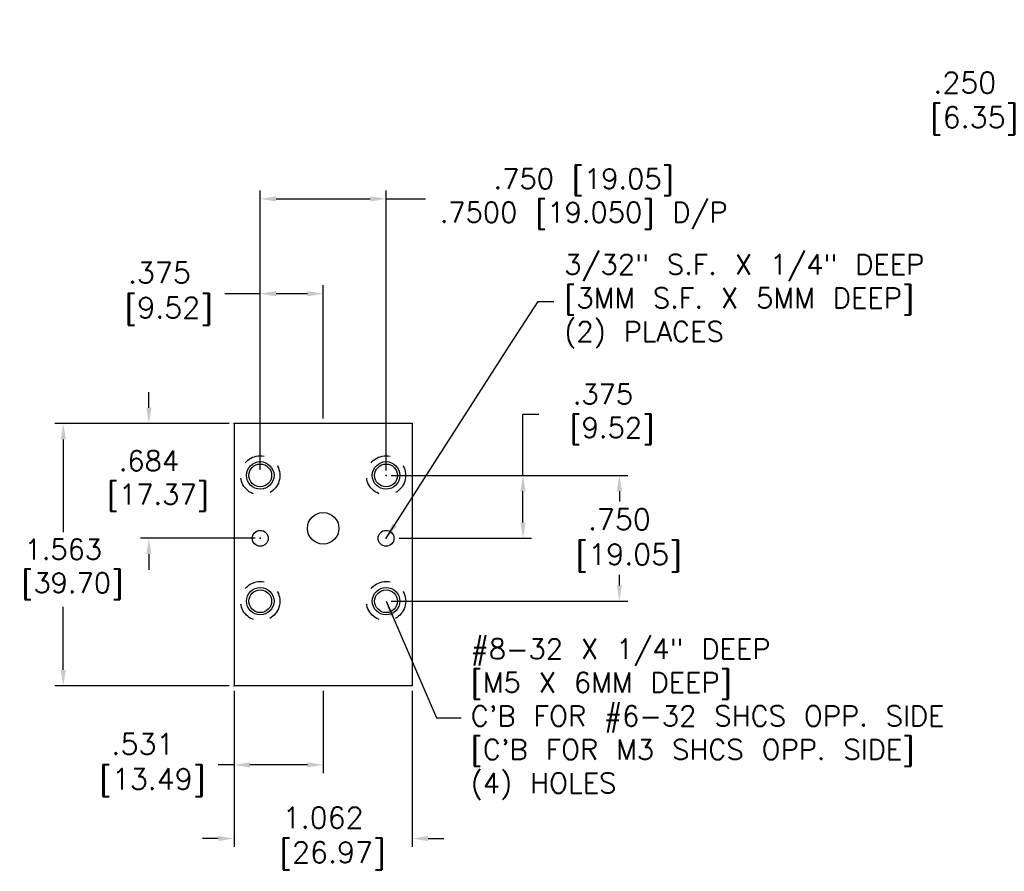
# Model space of a CAD drawing. Extents: x -3 to 30.4, y -6.5 to 5.6.
# Tile 1 of 2: x -3 to 2.9, y -2.7 to 2.3. Entities that reach past the tile are written whole.
import ezdxf

# ---------------------------------------------------------------- set-up
doc = ezdxf.new("R2010")
doc.units = 0
doc.header["$MEASUREMENT"] = 0
doc.linetypes.add('DASHED', pattern=[0.75, 0.5, -0.25])
doc.layers.get('0').update_dxf_attribs({"linetype": 'CONTINUOUS'})
doc.layers.get('DEFPOINTS').update_dxf_attribs({"linetype": 'CONTINUOUS'})
doc.styles.get("Standard").update_dxf_attribs({"font": 'txt.shx', "height": 0.12})
doc.dimstyles.new('British [M]', dxfattribs={"dimtxt": 0.125, "dimasz": 0.094, "dimexe": 0.05, "dimexo": 0.03, "dimgap": 0.0625, "dimtad": 0, "dimtih": 1, "dimtoh": 1, "dimdec": 3, "dimzin": 4, "dimdsep": 46, "dimtxsty": 'Standard', "dimcen": 0.09, "dimadec": 0, "dimazin": 0, "dimtfac": 1, "dimtdec": 3, "dimtofl": 0, "dimtmove": 0, "dimatfit": 3, "dimfxl": 1, "dimtolj": 1, "dimtzin": 4, "dimarcsym": 0})
doc.dimstyles.get("Standard").update_dxf_attribs({"dimtxt": 0.125, "dimasz": 0.094, "dimexe": 0.094, "dimexo": 0.0625, "dimgap": 0.0625, "dimtad": 0, "dimtih": 1, "dimtoh": 1, "dimdec": 3, "dimzin": 4, "dimdsep": 46, "dimtxsty": 'Standard', "dimcen": 0.09, "dimadec": 0, "dimazin": 0, "dimtfac": 1, "dimtdec": 4, "dimtofl": 0, "dimtmove": 0, "dimatfit": 3, "dimfxl": 1, "dimtolj": 1, "dimtzin": 4, "dimarcsym": 0})

# ---------------------------------------------------------------- blocks, each defined once
blk = doc.blocks.new('*D13')
at = {"color": 0, "linetype": 'Continuous', "lineweight": -2}
for p, q in [((3.2536, 3.0166), (3.2536, 2.4969)), ((3.5036, 3.0166), (3.5036, 2.4969)), ((3.1596, 2.5469), (3.0656, 2.5469)), ((3.5976, 2.5469), (3.6916, 2.5469))]:
    blk.add_line(p, q, dxfattribs=at)
at = {"color": 0, "linetype": 'Continuous'}
for points in [[(3.1596, 2.5625), (3.1596, 2.5312), (3.2536, 2.5469)], [(3.5976, 2.5625), (3.5976, 2.5312), (3.5036, 2.5469)]]:
    blk.add_solid(points, dxfattribs=at)
at = {"layer": 'DEFPOINTS', "color": 0, "linetype": 'Continuous'}
for p in [(3.2536, 3.0466), (3.5036, 3.0466), (3.2536, 2.5469)]:
    blk.add_point(p, dxfattribs=at)
at = {"color": 0, "linetype": 'Continuous', "insert": (2.6757, 2.5469), "char_height": 0.125, "attachment_point": 5}
blk.add_mtext('\\A1;.250\\P [6.35]', dxfattribs=at)
blk = doc.blocks.new('*D59')
at = {"color": 0, "linetype": 'ByBlock'}
for p, q in [((-1.5242, -0.345), (-1.5242, 1.321)), ((-0.7742, -0.3479), (-0.7742, 1.321)), ((-1.4302, 1.271), (-0.8682, 1.271)), ((-0.7742, 1.271), (-0.5392, 1.271))]:
    blk.add_line(p, q, dxfattribs=at)
for points in [[(-1.4302, 1.2867), (-1.4302, 1.2554), (-1.5242, 1.271)], [(-0.8682, 1.2867), (-0.8682, 1.2554), (-0.7742, 1.271)]]:
    blk.add_solid(points, dxfattribs=at)
at = {"layer": 'DEFPOINTS', "color": 0, "linetype": 'ByBlock'}
for p in [(-0.7742, 1.271), (-1.5242, -0.375), (-0.7742, -0.3779)]:
    blk.add_point(p, dxfattribs=at)
at = {"color": 0, "linetype": 'ByBlock', "insert": (0.4033, 1.271), "char_height": 0.12, "attachment_point": 5}
blk.add_mtext('\\A1;.750 [19.05]\\P.7500 [19.050] D/P', dxfattribs=at)
blk = doc.blocks.new('*D60')
at = {"color": 0, "linetype": 'ByBlock'}
for p, q in [((17.8096, -0.3195), (17.8096, 0.7811)), ((18.1846, -0.0134), (18.1846, 0.7811)), ((17.8096, 0.7311), (17.5983, 0.7311)), ((18.0906, 0.7311), (17.9036, 0.7311))]:
    blk.add_line(p, q, dxfattribs=at)
for points in [[(17.9036, 0.7468), (17.9036, 0.7154), (17.8096, 0.7311)], [(18.0906, 0.7468), (18.0906, 0.7154), (18.1846, 0.7311)]]:
    blk.add_solid(points, dxfattribs=at)
at = {"layer": 'DEFPOINTS', "color": 0, "linetype": 'ByBlock'}
for p in [(17.8096, 0.7311), (18.1846, -0.0434), (17.8096, -0.3495)]:
    blk.add_point(p, dxfattribs=at)
at = {"color": 0, "linetype": 'ByBlock', "insert": (17.2084, 0.7311), "char_height": 0.125, "attachment_point": 5}
blk.add_mtext('\\A1;.375\\P [9.52]', dxfattribs=at)
blk = doc.blocks.new('*D61')
at = {"color": 0, "linetype": 'ByBlock'}
for p, q in [((17.6536, -1.6364), (17.6536, -2.5675)), ((18.7156, -1.6364), (18.7156, -2.5675)), ((17.5596, -2.5175), (17.4656, -2.5175)), ((18.8096, -2.5175), (18.9036, -2.5175))]:
    blk.add_line(p, q, dxfattribs=at)
for points in [[(17.5596, -2.5019), (17.5596, -2.5332), (17.6536, -2.5175)], [(18.8096, -2.5019), (18.8096, -2.5332), (18.7156, -2.5175)]]:
    blk.add_solid(points, dxfattribs=at)
at = {"layer": 'DEFPOINTS', "color": 0, "linetype": 'ByBlock'}
for p in [(17.6536, -1.6064), (18.7156, -1.6064), (18.7156, -2.5175)]:
    blk.add_point(p, dxfattribs=at)
at = {"color": 0, "linetype": 'ByBlock', "insert": (18.1846, -2.5175), "char_height": 0.125, "attachment_point": 5}
blk.add_mtext('\\A1;1.062\\P [26.97]', dxfattribs=at)
blk = doc.blocks.new('*D62')
at = {"color": 0, "linetype": 'ByBlock'}
for p, q in [((17.6536, -1.6364), (17.6536, -2.1288)), ((18.1846, -1.6364), (18.1846, -2.1288)), ((17.6536, -2.0788), (17.5596, -2.0788)), ((18.0906, -2.0788), (17.7476, -2.0788))]:
    blk.add_line(p, q, dxfattribs=at)
for points in [[(17.7476, -2.0632), (17.7476, -2.0945), (17.6536, -2.0788)], [(18.0906, -2.0632), (18.0906, -2.0945), (18.1846, -2.0788)]]:
    blk.add_solid(points, dxfattribs=at)
at = {"layer": 'DEFPOINTS', "color": 0, "linetype": 'ByBlock'}
for p in [(17.6536, -1.6064), (18.1846, -1.6064), (17.6536, -2.0788)]:
    blk.add_point(p, dxfattribs=at)
at = {"color": 0, "linetype": 'ByBlock', "insert": (17.1102, -2.0788), "char_height": 0.125, "attachment_point": 5}
blk.add_mtext('\\A1;.531\\P [13.49]', dxfattribs=at)
blk = doc.blocks.new('*D63')
at = {"color": 0, "linetype": 'ByBlock'}
for p, q in [((18.5896, -0.3524), (20.0002, -0.3524)), ((19.9502, -0.4464), (19.9502, -0.5089)), ((19.9502, -1.0084), (19.9502, -0.9459)), ((18.5896, -1.1024), (20.0002, -1.1024))]:
    blk.add_line(p, q, dxfattribs=at)
for points in [[(19.9345, -0.4464), (19.9659, -0.4464), (19.9502, -0.3524)], [(19.9345, -1.0084), (19.9659, -1.0084), (19.9502, -1.1024)]]:
    blk.add_solid(points, dxfattribs=at)
at = {"layer": 'DEFPOINTS', "color": 0, "linetype": 'ByBlock'}
for p in [(18.5596, -0.3524), (18.5596, -1.1024), (19.9502, -1.1024)]:
    blk.add_point(p, dxfattribs=at)
at = {"color": 0, "linetype": 'ByBlock', "insert": (19.9502, -0.7402), "char_height": 0.125, "attachment_point": 5}
blk.add_mtext('\\A1;.750\\P [19.05]', dxfattribs=at)
blk = doc.blocks.new('*D64')
at = {"color": 0, "linetype": 'ByBlock'}
for p, q in [((0.042, -0.3779), (0.042, -0.013)), ((0.042, -0.013), (0.136, -0.013)), ((-0.7442, -0.3779), (0.092, -0.3779)), ((0.042, -0.6589), (0.042, -0.4719)), ((-0.6969, -0.7529), (0.092, -0.7529))]:
    blk.add_line(p, q, dxfattribs=at)
for points in [[(0.0263, -0.4719), (0.0577, -0.4719), (0.042, -0.3779)], [(0.0263, -0.6589), (0.0577, -0.6589), (0.042, -0.7529)]]:
    blk.add_solid(points, dxfattribs=at)
at = {"layer": 'DEFPOINTS', "color": 0, "linetype": 'ByBlock'}
for p in [(-0.7742, -0.3779), (0.042, -0.3779), (-0.7269, -0.7529)]:
    blk.add_point(p, dxfattribs=at)
at = {"color": 0, "linetype": 'ByBlock', "insert": (0.5185, -0.013), "char_height": 0.12, "attachment_point": 5}
blk.add_mtext('\\A1;.375\\P [9.52]', dxfattribs=at)
blk = doc.blocks.new('*D65')
at = {"color": 0, "linetype": 'ByBlock'}
for p, q in [((-1.7102, -0.0689), (-2.7483, -0.0689)), ((-2.6983, -0.1629), (-2.6983, -0.716)), ((-2.6983, -1.5379), (-2.6983, -1.161)), ((-1.7102, -1.6319), (-2.7483, -1.6319))]:
    blk.add_line(p, q, dxfattribs=at)
for points in [[(-2.714, -0.1629), (-2.6827, -0.1629), (-2.6983, -0.0689)], [(-2.714, -1.5379), (-2.6827, -1.5379), (-2.6983, -1.6319)]]:
    blk.add_solid(points, dxfattribs=at)
at = {"layer": 'DEFPOINTS', "color": 0, "linetype": 'ByBlock'}
for p in [(-1.6802, -0.0689), (-2.6983, -1.6319), (-1.6802, -1.6319)]:
    blk.add_point(p, dxfattribs=at)
at = {"color": 0, "linetype": 'ByBlock', "insert": (-2.6983, -0.9385), "char_height": 0.12, "attachment_point": 5}
blk.add_mtext('\\A1;1.563\\P [39.70]', dxfattribs=at)
blk = doc.blocks.new('*D66')
at = {"color": 0, "linetype": 'ByBlock'}
for p, q in [((-2.1879, 0.0251), (-2.1879, 0.1191)), ((-1.7102, -0.0689), (-2.2379, -0.0689)), ((-1.5542, -0.7529), (-2.2379, -0.7529)), ((-2.1879, -0.8469), (-2.1879, -0.9409))]:
    blk.add_line(p, q, dxfattribs=at)
for points in [[(-2.2036, 0.0251), (-2.1723, 0.0251), (-2.1879, -0.0689)], [(-2.2036, -0.8469), (-2.1723, -0.8469), (-2.1879, -0.7529)]]:
    blk.add_solid(points, dxfattribs=at)
at = {"layer": 'DEFPOINTS', "color": 0, "linetype": 'ByBlock'}
for p in [(-2.1879, -0.0689), (-1.6802, -0.0689), (-1.5242, -0.7529)]:
    blk.add_point(p, dxfattribs=at)
at = {"color": 0, "linetype": 'ByBlock', "insert": (-2.1879, -0.4109), "char_height": 0.12, "attachment_point": 5}
blk.add_mtext('\\A1;.684\\P [17.37]', dxfattribs=at)

msp = doc.modelspace()

# ---------------------------------------------------------------- linework, layer by layer
for p, q in [((-0.6182, -0.06889), (-1.6802, -0.06889)), ((-1.6802, -0.06889), (-1.6802, -1.63189)), ((-0.6182, -0.06889), (-0.6182, -1.63189)), ((-0.6182, -1.63189), (-1.6802, -1.63189))]:
    msp.add_line(p, q)
at = {"linetype": 'DASHED', "ltscale": 0.25}
for centre in [(-1.5242, -0.37789), (-0.7742, -0.37789), (-1.5242, -1.12789), (-0.7742, -1.12789)]:
    msp.add_circle(centre, 0.117, dxfattribs=at)
for centre, radius in [((-1.5242, -0.37789), 0.082), ((-1.5242, -0.37789), 0.068), ((-0.7742, -0.37789), 0.082), ((-0.7742, -0.37789), 0.068), ((-1.1492, -0.69389), 0.094), ((-1.5242, -0.75289), 0.04725), ((-0.7742, -0.75289), 0.04725), ((-1.5242, -1.12789), 0.082), ((-0.7742, -1.12789), 0.082), ((-1.5242, -1.12789), 0.068), ((-0.7742, -1.12789), 0.068)]:
    msp.add_circle(centre, radius)
for p in [(-1.6802, -0.06889), (-1.6802, -0.06889), (-1.6802, -0.06889), (-1.6802, -0.06889), (-0.6182, -0.06889), (-0.6182, -0.06889), (-0.6182, -0.06889), (-0.7742, -0.37789), (-0.7742, -0.37789), (-1.5242, -0.75289), (-0.7742, -0.75289), (-1.6802, -1.63189)]:
    msp.add_point(p)
at = {"layer": 'DEFPOINTS', "linetype": 'ByBlock'}
for p in [(-1.6802, -0.06889), (-1.6802, -0.06889), (-1.6802, -0.06889), (-1.6802, -0.06889), (-0.6182, -0.06889), (-0.6182, -0.06889), (-0.6182, -0.06889)]:
    msp.add_point(p, dxfattribs=at)

# ---------------------------------------------------------------- texts
at = {"char_height": 0.12, "attachment_point": 4}
for s, insert in [('3/32" S.F. X 1/4" DEEP\\P[3MM S.F. X 5MM DEEP]\\P(2) PLACES', (0.28812, 0.66002)), ('#8-32 X 1/4" DEEP\\P[M5 X 6MM DEEP]\\PC\'B FOR #6-32 SHCS OPP. SIDE\\P[C\'B FOR M3 SHCS OPP. SIDE]\\P(4) HOLES', (-0.26978, -1.83257))]:
    msp.add_mtext(s, dxfattribs=dict(at, insert=insert))

# ---------------------------------------------------------------- dimensions: what is measured, and where the dimension line sits
at = {"linetype": 'Continuous'}
dim = msp.add_linear_dim(base=(3.25356, 1.83984), p1=(3.50356, 2.33959), p2=(3.25356, 2.33959), dimstyle='British [M]', override={"dimpost": '\\P'}, dxfattribs=at)
dim.commit()
dim.dimension.update_dxf_attribs({"geometry": '*D13', "text_midpoint": (2.67568, 1.83984), "insert": (0, -0.70703)})
dim = msp.add_linear_dim(base=(-0.7742, 1.27103), p1=(-1.5242, -0.375), p2=(-0.7742, -0.37789), text='<>\\P.7500 [19.050] D/P', dimstyle='British [M]', override={"dimpost": ''})
dim.commit()
dim.dimension.update_dxf_attribs({"geometry": '*D59', "text_midpoint": (0.40332, 1.27103), "dimtype": 160})
dim = msp.add_linear_dim(base=(-1.5242, 0.70563), p1=(-1.1492, -0.06889), p2=(-1.5242, -0.375), dimstyle='British [M]', override={"dimpost": '\\P'})
dim.commit()
dim.dimension.update_dxf_attribs({"geometry": '*D60', "text_midpoint": (-2.12535, 0.70563), "dimtype": 160, "insert": (-19.33377, -0.02546)})
dim = msp.add_linear_dim(base=(-2.18792, -0.06889), p1=(-1.5242, -0.75289), p2=(-1.6802, -0.06889), angle=90, dimstyle='British [M]', override={"dimpost": '\\P'})
dim.commit()
dim.dimension.update_dxf_attribs({"geometry": '*D66', "text_midpoint": (-2.18792, -0.41089)})
for base, p1, p2, picture, middle in [((0.04201, -0.37789), (-0.72695, -0.75289), (-0.7742, -0.37789), '*D64', (0.51851, -0.01298)), ((-2.69835, -1.63189), (-1.6802, -0.06889), (-1.6802, -1.63189), '*D65', (-2.69835, -0.93852))]:
    dim = msp.add_linear_dim(base=base, p1=p1, p2=p2, angle=90, dimstyle='British [M]', override={"dimpost": '\\P'})
    dim.commit()
    dim.dimension.update_dxf_attribs({"geometry": picture, "text_midpoint": middle, "dimtype": 160})
dim = msp.add_linear_dim(base=(0.61643, -1.12789), p1=(-0.7742, -0.37789), p2=(-0.7742, -1.12789), angle=90, dimstyle='British [M]', override={"dimpost": '\\P'})
dim.commit()
dim.dimension.update_dxf_attribs({"geometry": '*D63', "text_midpoint": (0.61643, -0.76562), "dimtype": 160, "insert": (-19.33377, -0.02546)})
for base, p1, p2, picture, middle in [((-1.6802, -2.10429), (-1.1492, -1.63189), (-1.6802, -1.63189), '*D62', (-2.2236, -2.10429)), ((-0.6182, -2.543), (-1.6802, -1.63189), (-0.6182, -1.63189), '*D61', (-1.1492, -2.543))]:
    dim = msp.add_linear_dim(base=base, p1=p1, p2=p2, dimstyle='British [M]', override={"dimpost": '\\P'})
    dim.commit()
    dim.dimension.update_dxf_attribs({"geometry": picture, "text_midpoint": middle, "insert": (-19.33377, -0.02546)})

# ---------------------------------------------------------------- leaders
at = {"annotation_type": 0, "has_hookline": 1, "hookline_direction": 0, "text_width": 2.41667}
msp.add_leader([(-0.7742, -0.75289), (-0.04387, 0.38627), (0.13162, 0.66002), (0.22562, 0.66002)], dimstyle='Standard', dxfattribs=at)
msp.add_leader([(-0.7742, -1.12789), (-0.47428, -1.82439), (-0.32662, -1.8238)], dimstyle='Standard')

doc.saveas('drawing.dxf')
